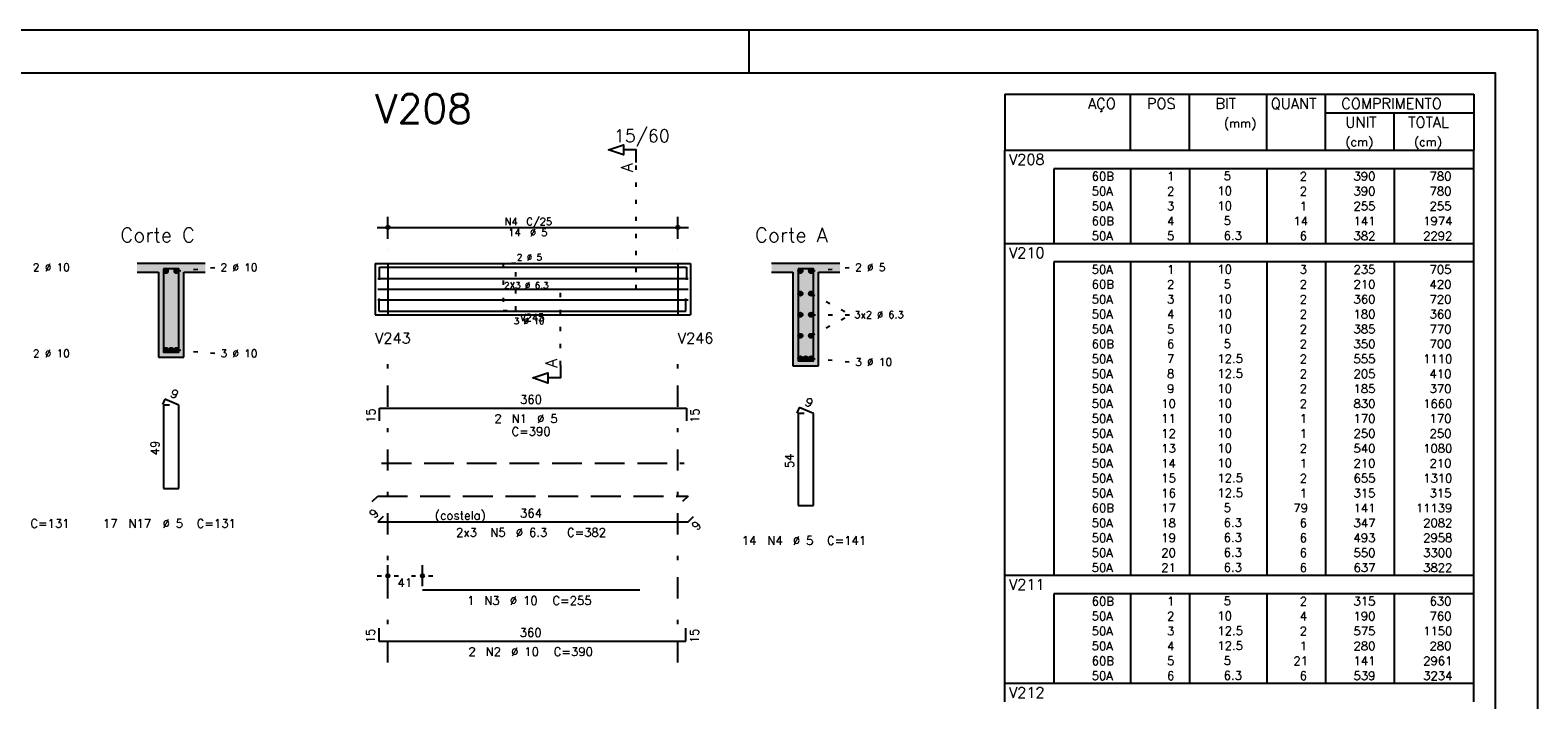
# Model space of a CAD drawing. Extents: x 0 to 84.1, y 0 to 59.4.
# Tile 7 of 7: x 48.7 to 84.1, y 43.7 to 59.4. Entities that reach past the tile are written whole.
import ezdxf

# ---------------------------------------------------------------- set-up
doc = ezdxf.new("R2010")
doc.units = 0
for name, pattern in [('ESTILO_TQS_0001', [1, 0.7, -0.3]), ('ESTILO_TQS_0002', [0.4, 0.1, -0.3]), ('ESTILO_TQS_0003', [1.5, 0.5, -0.4, 0.1, -0.5])]:
    doc.linetypes.add(name, pattern=pattern)
for name, color, linetype in [('1', 1, 'CONTINUOUS'), ('10', 10, 'CONTINUOUS'), ('2', 2, 'CONTINUOUS'), ('4', 4, 'CONTINUOUS'), ('6', 6, 'CONTINUOUS'), ('7', 7, 'CONTINUOUS')]:
    doc.layers.add(name, color=color, linetype=linetype)
doc.styles.get("Standard").update_dxf_attribs({"font": 'ROMANS.SHX'})

msp = doc.modelspace()

# ---------------------------------------------------------------- linework, layer by layer
at = {"layer": '1', "linetype": 'ESTILO_TQS_0002'}
for p, q in [((62.955, 53.32), (62.955, 56.29)), ((52.1716, 53.745), (53.1166, 53.83)), ((56.83, 53.92), (57.13, 53.92)), ((57.13, 53.92), (57.13, 52.72)), ((63.93, 53.92), (63.93, 52.72)), ((63.93, 53.92), (64.23, 53.92)), ((67.055, 53.745), (68, 53.83)), ((61.18, 51.535), (61.18, 53.32)), ((61.18, 53.32), (62.955, 53.32)), ((67.055, 53.2154), (67.985, 52.72)), ((56.83, 52.72), (57.13, 52.72)), ((63.93, 52.72), (64.23, 52.72)), ((67.055, 52.2246), (67.985, 52.72)), ((67.055, 52.72), (67.985, 52.72)), ((52.1716, 51.895), (53.1166, 51.81)), ((67.055, 51.695), (68, 51.61)), ((56.88, 46.59), (58.19, 46.59))]:
    msp.add_line(p, q, dxfattribs=at)
at = {"layer": '1', "linetype": 'ESTILO_TQS_0001'}
msp.add_line((56.98, 49.235), (64.08, 49.235), dxfattribs=at)
at = {"layer": '1', "linetype": 'ESTILO_TQS_0002'}
msp.add_lwpolyline([(59.83, 53.92), (59.83, 52.82), (60.13, 52.82), (60.13, 53.92), (59.83, 53.92)], dxfattribs=at)
at = {"layer": '1', "linetype": 'CONTINUOUS'}
for centre in [(51.9216, 53.745), (52.1716, 53.745), (66.805, 53.745), (67.055, 53.745), (66.805, 53.2154), (67.055, 53.2154), (66.805, 52.72), (67.055, 52.72), (66.805, 52.2246), (67.055, 52.2246), (51.9216, 51.895), (52.0466, 51.895), (52.1716, 51.895), (66.805, 51.695), (66.93, 51.695), (67.055, 51.695)]:
    msp.add_circle(centre, 0.05, dxfattribs=at)
for points in [[(51.9716, 53.745), (51.8966, 53.788301), (51.874615, 53.762101)], [(51.9716, 53.745), (51.874615, 53.762101), (51.874615, 53.727899)], [(51.9716, 53.745), (51.930282, 53.79424), (51.8966, 53.788301)], [(51.9716, 53.745), (51.959902, 53.777139), (51.930282, 53.79424)], [(52.2216, 53.745), (52.1466, 53.788301), (52.124615, 53.762101)], [(52.2216, 53.745), (52.124615, 53.762101), (52.124615, 53.727899)], [(52.2216, 53.745), (52.180282, 53.79424), (52.1466, 53.788301)], [(52.2216, 53.745), (52.209902, 53.777139), (52.180282, 53.79424)], [(66.855, 53.745), (66.78, 53.788301), (66.758015, 53.762101)], [(66.855, 53.745), (66.758015, 53.762101), (66.758015, 53.727899)], [(66.855, 53.745), (66.813682, 53.79424), (66.78, 53.788301)], [(66.855, 53.745), (66.843302, 53.777139), (66.813682, 53.79424)], [(67.105, 53.745), (67.03, 53.788301), (67.008015, 53.762101)], [(67.105, 53.745), (67.008015, 53.762101), (67.008015, 53.727899)], [(67.105, 53.745), (67.063682, 53.79424), (67.03, 53.788301)], [(67.105, 53.745), (67.093302, 53.777139), (67.063682, 53.79424)], [(51.9716, 53.745), (51.874615, 53.727899), (51.8966, 53.701699)], [(51.9716, 53.745), (51.8966, 53.701699), (51.930282, 53.69576)], [(51.9716, 53.745), (51.930282, 53.69576), (51.959902, 53.712861)], [(51.9716, 53.745), (51.959902, 53.712861), (51.9716, 53.745)], [(52.2216, 53.745), (52.124615, 53.727899), (52.1466, 53.701699)], [(52.2216, 53.745), (52.1466, 53.701699), (52.180282, 53.69576)], [(52.2216, 53.745), (52.180282, 53.69576), (52.209902, 53.712861)], [(52.2216, 53.745), (52.209902, 53.712861), (52.2216, 53.745)], [(66.855, 53.745), (66.758015, 53.727899), (66.78, 53.701699)], [(66.855, 53.745), (66.78, 53.701699), (66.813682, 53.69576)], [(66.855, 53.745), (66.813682, 53.69576), (66.843302, 53.712861)], [(66.855, 53.745), (66.843302, 53.712861), (66.855, 53.745)], [(67.105, 53.745), (67.008015, 53.727899), (67.03, 53.701699)], [(67.105, 53.745), (67.03, 53.701699), (67.063682, 53.69576)], [(67.105, 53.745), (67.063682, 53.69576), (67.093302, 53.712861)], [(67.105, 53.745), (67.093302, 53.712861), (67.105, 53.745)], [(66.855, 53.2154), (66.78, 53.258701), (66.758015, 53.232501)], [(66.855, 53.2154), (66.758015, 53.232501), (66.758015, 53.198299)], [(66.855, 53.2154), (66.758015, 53.198299), (66.78, 53.172099)], [(66.855, 53.2154), (66.813682, 53.26464), (66.78, 53.258701)], [(66.855, 53.2154), (66.78, 53.172099), (66.813682, 53.16616)], [(66.855, 53.2154), (66.843302, 53.247539), (66.813682, 53.26464)], [(66.855, 53.2154), (66.813682, 53.16616), (66.843302, 53.183261)], [(66.855, 53.2154), (66.843302, 53.183261), (66.855, 53.2154)], [(67.105, 53.2154), (67.03, 53.258701), (67.008015, 53.232501)], [(67.105, 53.2154), (67.008015, 53.232501), (67.008015, 53.198299)], [(67.105, 53.2154), (67.008015, 53.198299), (67.03, 53.172099)], [(67.105, 53.2154), (67.063682, 53.26464), (67.03, 53.258701)], [(67.105, 53.2154), (67.03, 53.172099), (67.063682, 53.16616)], [(67.105, 53.2154), (67.093302, 53.247539), (67.063682, 53.26464)], [(67.105, 53.2154), (67.063682, 53.16616), (67.093302, 53.183261)], [(67.105, 53.2154), (67.093302, 53.183261), (67.105, 53.2154)], [(66.855, 52.72), (66.78, 52.763301), (66.758015, 52.737101)], [(66.855, 52.72), (66.758015, 52.737101), (66.758015, 52.702899)], [(66.855, 52.72), (66.758015, 52.702899), (66.78, 52.676699)], [(66.855, 52.72), (66.813682, 52.76924), (66.78, 52.763301)], [(66.855, 52.72), (66.78, 52.676699), (66.813682, 52.67076)], [(66.855, 52.72), (66.843302, 52.752139), (66.813682, 52.76924)], [(66.855, 52.72), (66.813682, 52.67076), (66.843302, 52.687861)], [(66.855, 52.72), (66.843302, 52.687861), (66.855, 52.72)], [(67.105, 52.72), (67.03, 52.763301), (67.008015, 52.737101)], [(67.105, 52.72), (67.008015, 52.737101), (67.008015, 52.702899)], [(67.105, 52.72), (67.008015, 52.702899), (67.03, 52.676699)], [(67.105, 52.72), (67.063682, 52.76924), (67.03, 52.763301)], [(67.105, 52.72), (67.03, 52.676699), (67.063682, 52.67076)], [(67.105, 52.72), (67.093302, 52.752139), (67.063682, 52.76924)], [(67.105, 52.72), (67.063682, 52.67076), (67.093302, 52.687861)], [(67.105, 52.72), (67.093302, 52.687861), (67.105, 52.72)], [(66.855, 52.2246), (66.78, 52.267901), (66.758015, 52.241701)], [(66.855, 52.2246), (66.758015, 52.241701), (66.758015, 52.207499)], [(66.855, 52.2246), (66.758015, 52.207499), (66.78, 52.181299)], [(66.855, 52.2246), (66.813682, 52.27384), (66.78, 52.267901)], [(66.855, 52.2246), (66.78, 52.181299), (66.813682, 52.17536)], [(66.855, 52.2246), (66.843302, 52.256739), (66.813682, 52.27384)], [(66.855, 52.2246), (66.813682, 52.17536), (66.843302, 52.192461)], [(66.855, 52.2246), (66.843302, 52.192461), (66.855, 52.2246)], [(67.105, 52.2246), (67.03, 52.267901), (67.008015, 52.241701)], [(67.105, 52.2246), (67.008015, 52.241701), (67.008015, 52.207499)], [(67.105, 52.2246), (67.008015, 52.207499), (67.03, 52.181299)], [(67.105, 52.2246), (67.063682, 52.27384), (67.03, 52.267901)], [(67.105, 52.2246), (67.03, 52.181299), (67.063682, 52.17536)], [(67.105, 52.2246), (67.093302, 52.256739), (67.063682, 52.27384)], [(67.105, 52.2246), (67.063682, 52.17536), (67.093302, 52.192461)], [(67.105, 52.2246), (67.093302, 52.192461), (67.105, 52.2246)], [(51.9716, 51.895), (51.8966, 51.938301), (51.874615, 51.912101)], [(51.9716, 51.895), (51.874615, 51.912101), (51.874615, 51.877899)], [(51.9716, 51.895), (51.874615, 51.877899), (51.8966, 51.851699)], [(51.9716, 51.895), (51.930282, 51.94424), (51.8966, 51.938301)], [(51.9716, 51.895), (51.8966, 51.851699), (51.930282, 51.84576)], [(51.9716, 51.895), (51.959902, 51.927139), (51.930282, 51.94424)], [(51.9716, 51.895), (51.930282, 51.84576), (51.959902, 51.862861)], [(51.9716, 51.895), (51.959902, 51.862861), (51.9716, 51.895)], [(52.0966, 51.895), (52.0216, 51.938301), (51.999615, 51.912101)], [(52.0966, 51.895), (51.999615, 51.912101), (51.999615, 51.877899)], [(52.0966, 51.895), (51.999615, 51.877899), (52.0216, 51.851699)], [(52.0966, 51.895), (52.055282, 51.94424), (52.0216, 51.938301)], [(52.0966, 51.895), (52.0216, 51.851699), (52.055282, 51.84576)], [(52.0966, 51.895), (52.084902, 51.927139), (52.055282, 51.94424)], [(52.0966, 51.895), (52.055282, 51.84576), (52.084902, 51.862861)], [(52.0966, 51.895), (52.084902, 51.862861), (52.0966, 51.895)], [(52.2216, 51.895), (52.1466, 51.938301), (52.124615, 51.912101)], [(52.2216, 51.895), (52.124615, 51.912101), (52.124615, 51.877899)], [(52.2216, 51.895), (52.124615, 51.877899), (52.1466, 51.851699)], [(52.2216, 51.895), (52.180282, 51.94424), (52.1466, 51.938301)], [(52.2216, 51.895), (52.1466, 51.851699), (52.180282, 51.84576)], [(52.2216, 51.895), (52.209902, 51.927139), (52.180282, 51.94424)], [(52.2216, 51.895), (52.180282, 51.84576), (52.209902, 51.862861)], [(52.2216, 51.895), (52.209902, 51.862861), (52.2216, 51.895)], [(66.855, 51.695), (66.78, 51.738301), (66.758015, 51.712101)], [(66.855, 51.695), (66.758015, 51.712101), (66.758015, 51.677899)], [(66.855, 51.695), (66.758015, 51.677899), (66.78, 51.651699)], [(66.855, 51.695), (66.813682, 51.74424), (66.78, 51.738301)], [(66.855, 51.695), (66.78, 51.651699), (66.813682, 51.64576)], [(66.855, 51.695), (66.843302, 51.727139), (66.813682, 51.74424)], [(66.855, 51.695), (66.813682, 51.64576), (66.843302, 51.662861)], [(66.855, 51.695), (66.843302, 51.662861), (66.855, 51.695)], [(66.98, 51.695), (66.905, 51.738301), (66.883015, 51.712101)], [(66.98, 51.695), (66.883015, 51.712101), (66.883015, 51.677899)], [(66.98, 51.695), (66.883015, 51.677899), (66.905, 51.651699)], [(66.98, 51.695), (66.938682, 51.74424), (66.905, 51.738301)], [(66.98, 51.695), (66.905, 51.651699), (66.938682, 51.64576)], [(66.98, 51.695), (66.968302, 51.727139), (66.938682, 51.74424)], [(66.98, 51.695), (66.938682, 51.64576), (66.968302, 51.662861)], [(66.98, 51.695), (66.968302, 51.662861), (66.98, 51.695)], [(67.105, 51.695), (67.03, 51.738301), (67.008015, 51.712101)], [(67.105, 51.695), (67.008015, 51.712101), (67.008015, 51.677899)], [(67.105, 51.695), (67.008015, 51.677899), (67.03, 51.651699)], [(67.105, 51.695), (67.063682, 51.74424), (67.03, 51.738301)], [(67.105, 51.695), (67.03, 51.651699), (67.063682, 51.64576)], [(67.105, 51.695), (67.093302, 51.727139), (67.063682, 51.74424)], [(67.105, 51.695), (67.063682, 51.64576), (67.093302, 51.662861)], [(67.105, 51.695), (67.093302, 51.662861), (67.105, 51.695)]]:
    msp.add_solid(points, dxfattribs=at)
at = {"layer": '10', "linetype": 'CONTINUOUS'}
for points in [[(51.2466, 53.92), (51.2466, 53.72), (51.7466, 53.72)], [(51.2466, 53.92), (51.7466, 53.72), (52.8466, 53.92)], [(51.7466, 53.72), (52.3466, 53.72), (52.8466, 53.92)], [(52.3466, 53.72), (52.8466, 53.72), (52.8466, 53.92)], [(66.13, 53.92), (66.13, 53.72), (66.63, 53.72)], [(66.13, 53.92), (66.63, 53.72), (67.73, 53.92)], [(66.63, 53.72), (67.23, 53.72), (67.73, 53.92)], [(67.23, 53.72), (67.73, 53.72), (67.73, 53.92)], [(51.7466, 51.72), (52.3466, 51.72), (51.7466, 53.72)], [(52.3466, 51.72), (52.3466, 53.72), (51.7466, 53.72)], [(66.63, 51.52), (67.23, 51.52), (66.63, 53.72)], [(67.23, 51.52), (67.23, 53.72), (66.63, 53.72)]]:
    msp.add_solid(points, dxfattribs=at)
at = {"layer": '2', "linetype": 'CONTINUOUS'}
for p, q in [((84.100006, 59.400002), (0, 59.400002)), ((65.600006, 58.400002), (65.600006, 59.400002)), ((84.100006, 0), (84.100006, 59.400002)), ((71.6, 57.895005), (71.6, 56.582505)), ((71.6, 57.895005), (82.6, 57.895005)), ((74.55, 56.582505), (74.55, 57.895005)), ((75.93, 56.582505), (75.93, 57.895005)), ((77.74, 56.582505), (77.74, 57.895005)), ((79.12, 56.582505), (79.12, 57.895005)), ((82.6, 57.895005), (82.6, 56.582505)), ((79.12, 57.457505), (82.6, 57.457505)), ((80.73, 56.582505), (80.73, 57.457505)), ((71.6, 56.582505), (82.6, 56.582505)), ((71.6, 56.145005), (71.6, 56.582505)), ((71.6, 56.582505), (82.6, 56.582505)), ((82.6, 56.145005), (82.6, 56.582505)), ((71.6, 55.795005), (71.6, 56.145005)), ((82.6, 56.145005), (72.75, 56.145005)), ((72.75, 56.145005), (72.75, 55.795005)), ((74.55, 56.145005), (74.55, 55.795005)), ((75.93, 56.145005), (75.93, 55.795005)), ((77.74, 56.145005), (77.74, 55.795005)), ((79.12, 56.145005), (79.12, 55.795005)), ((80.73, 56.145005), (80.73, 55.795005)), ((82.6, 55.795005), (82.6, 56.145005)), ((71.6, 55.445005), (71.6, 55.795005)), ((72.75, 55.795005), (72.75, 55.445005)), ((74.55, 55.795005), (74.55, 55.445005)), ((75.93, 55.795005), (75.93, 55.445005)), ((77.74, 55.795005), (77.74, 55.445005)), ((79.12, 55.795005), (79.12, 55.445005)), ((80.73, 55.795005), (80.73, 55.445005)), ((82.6, 55.445005), (82.6, 55.795005)), ((71.6, 55.095005), (71.6, 55.445005)), ((72.75, 55.445005), (72.75, 55.095005)), ((74.55, 55.445005), (74.55, 55.095005)), ((75.93, 55.445005), (75.93, 55.095005)), ((77.74, 55.445005), (77.74, 55.095005)), ((79.12, 55.445005), (79.12, 55.095005)), ((80.73, 55.445005), (80.73, 55.095005)), ((82.6, 55.095005), (82.6, 55.445005)), ((57.13, 54.5), (57.13, 55.02)), ((63.93, 54.5), (63.93, 55.02)), ((71.6, 54.745005), (71.6, 55.095005)), ((72.75, 55.095005), (72.75, 54.745005)), ((74.55, 55.095005), (74.55, 54.745005)), ((75.93, 55.095005), (75.93, 54.745005)), ((77.74, 55.095005), (77.74, 54.745005)), ((79.12, 55.095005), (79.12, 54.745005)), ((80.73, 55.095005), (80.73, 54.745005)), ((82.6, 54.745005), (82.6, 55.095005)), ((56.88, 54.77), (64.18, 54.77)), ((71.6, 54.395005), (71.6, 54.745005)), ((72.75, 54.745005), (72.75, 54.395005)), ((74.55, 54.745005), (74.55, 54.395005)), ((75.93, 54.745005), (75.93, 54.395005)), ((77.74, 54.745005), (77.74, 54.395005)), ((79.12, 54.745005), (79.12, 54.395005)), ((80.73, 54.745005), (80.73, 54.395005)), ((82.6, 54.395005), (82.6, 54.745005)), ((57.13, 54.25), (57.13, 54.25)), ((63.93, 54.25), (63.93, 54.25)), ((71.6, 53.957505), (71.6, 54.395005)), ((71.6, 54.395005), (82.6, 54.395005)), ((82.6, 53.957505), (82.6, 54.395005)), ((52.8466, 53.92), (51.2466, 53.92)), ((56.83, 53.92), (56.83, 52.72)), ((56.83, 53.92), (56.83, 52.72)), ((56.83, 53.92), (56.83, 52.72)), ((56.83, 53.92), (57.13, 53.92)), ((57.13, 53.92), (63.93, 53.92)), ((57.13, 53.92), (57.13, 52.72)), ((63.93, 53.92), (63.93, 52.72)), ((63.93, 53.92), (63.93, 52.72)), ((63.93, 53.92), (64.23, 53.92)), ((64.23, 53.92), (64.23, 52.72)), ((64.23, 53.92), (64.23, 52.72)), ((67.73, 53.92), (66.13, 53.92)), ((71.6, 53.607505), (71.6, 53.957505)), ((82.6, 53.957505), (72.75, 53.957505)), ((72.75, 53.957505), (72.75, 53.607505)), ((74.55, 53.957505), (74.55, 53.607505)), ((75.93, 53.957505), (75.93, 53.607505)), ((77.74, 53.957505), (77.74, 53.607505)), ((79.12, 53.957505), (79.12, 53.607505)), ((80.73, 53.957505), (80.73, 53.607505)), ((82.6, 53.607505), (82.6, 53.957505)), ((51.2466, 53.72), (51.7466, 53.72)), ((51.7466, 53.72), (51.7466, 51.72)), ((52.3466, 51.72), (52.3466, 53.72)), ((52.3466, 53.72), (52.8466, 53.72)), ((66.13, 53.72), (66.63, 53.72)), ((66.63, 53.72), (66.63, 51.52)), ((67.23, 51.52), (67.23, 53.72)), ((67.23, 53.72), (67.73, 53.72)), ((71.6, 53.257505), (71.6, 53.607505)), ((72.75, 53.607505), (72.75, 53.257505)), ((74.55, 53.607505), (74.55, 53.257505)), ((75.93, 53.607505), (75.93, 53.257505)), ((77.74, 53.607505), (77.74, 53.257505)), ((79.12, 53.607505), (79.12, 53.257505)), ((80.73, 53.607505), (80.73, 53.257505)), ((82.6, 53.257505), (82.6, 53.607505)), ((71.6, 52.907506), (71.6, 53.257505)), ((72.75, 53.257505), (72.75, 52.907506)), ((74.55, 53.257505), (74.55, 52.907506)), ((75.93, 53.257505), (75.93, 52.907506)), ((77.74, 53.257505), (77.74, 52.907506)), ((79.12, 53.257505), (79.12, 52.907506)), ((80.73, 53.257505), (80.73, 52.907506)), ((82.6, 52.907506), (82.6, 53.257505)), ((56.83, 52.72), (57.13, 52.72)), ((57.13, 52.72), (63.93, 52.72)), ((63.93, 52.72), (64.23, 52.72)), ((71.6, 52.557506), (71.6, 52.907506)), ((72.75, 52.907506), (72.75, 52.557506)), ((74.55, 52.907506), (74.55, 52.557506)), ((75.93, 52.907506), (75.93, 52.557506)), ((77.74, 52.907506), (77.74, 52.557506)), ((79.12, 52.907506), (79.12, 52.557506)), ((80.73, 52.907506), (80.73, 52.557506)), ((82.6, 52.557506), (82.6, 52.907506)), ((71.6, 52.207506), (71.6, 52.557506)), ((72.75, 52.557506), (72.75, 52.207506)), ((74.55, 52.557506), (74.55, 52.207506)), ((75.93, 52.557506), (75.93, 52.207506)), ((77.74, 52.557506), (77.74, 52.207506)), ((79.12, 52.557506), (79.12, 52.207506)), ((80.73, 52.557506), (80.73, 52.207506)), ((82.6, 52.207506), (82.6, 52.557506)), ((71.6, 51.857506), (71.6, 52.207506)), ((72.75, 52.207506), (72.75, 51.857506)), ((74.55, 52.207506), (74.55, 51.857506)), ((75.93, 52.207506), (75.93, 51.857506)), ((77.74, 52.207506), (77.74, 51.857506)), ((79.12, 52.207506), (79.12, 51.857506)), ((80.73, 52.207506), (80.73, 51.857506)), ((82.6, 51.857506), (82.6, 52.207506)), ((51.7466, 51.72), (52.3466, 51.72)), ((71.6, 51.507506), (71.6, 51.857506)), ((72.75, 51.857506), (72.75, 51.507506)), ((74.55, 51.857506), (74.55, 51.507506)), ((75.93, 51.857506), (75.93, 51.507506)), ((77.74, 51.857506), (77.74, 51.507506)), ((79.12, 51.857506), (79.12, 51.507506)), ((80.73, 51.857506), (80.73, 51.507506)), ((82.6, 51.507506), (82.6, 51.857506)), ((66.63, 51.52), (67.23, 51.52)), ((71.6, 51.157506), (71.6, 51.507506)), ((72.75, 51.507506), (72.75, 51.157506)), ((74.55, 51.507506), (74.55, 51.157506)), ((75.93, 51.507506), (75.93, 51.157506)), ((77.74, 51.507506), (77.74, 51.157506)), ((79.12, 51.507506), (79.12, 51.157506)), ((80.73, 51.507506), (80.73, 51.157506)), ((82.6, 51.157506), (82.6, 51.507506)), ((71.6, 50.807506), (71.6, 51.157506)), ((72.75, 51.157506), (72.75, 50.807506)), ((74.55, 51.157506), (74.55, 50.807506)), ((75.93, 51.157506), (75.93, 50.807506)), ((77.74, 51.157506), (77.74, 50.807506)), ((79.12, 51.157506), (79.12, 50.807506)), ((80.73, 51.157506), (80.73, 50.807506)), ((82.6, 50.807506), (82.6, 51.157506)), ((71.6, 50.457506), (71.6, 50.807506)), ((72.75, 50.807506), (72.75, 50.457506)), ((74.55, 50.807506), (74.55, 50.457506)), ((75.93, 50.807506), (75.93, 50.457506)), ((77.74, 50.807506), (77.74, 50.457506)), ((79.12, 50.807506), (79.12, 50.457506)), ((80.73, 50.807506), (80.73, 50.457506)), ((82.6, 50.457506), (82.6, 50.807506)), ((71.6, 50.107506), (71.6, 50.457506)), ((72.75, 50.457506), (72.75, 50.107506)), ((74.55, 50.457506), (74.55, 50.107506)), ((75.93, 50.457506), (75.93, 50.107506)), ((77.74, 50.457506), (77.74, 50.107506)), ((79.12, 50.457506), (79.12, 50.107506)), ((80.73, 50.457506), (80.73, 50.107506)), ((82.6, 50.107506), (82.6, 50.457506)), ((71.6, 49.757506), (71.6, 50.107506)), ((72.75, 50.107506), (72.75, 49.757506)), ((74.55, 50.107506), (74.55, 49.757506)), ((75.93, 50.107506), (75.93, 49.757506)), ((77.74, 50.107506), (77.74, 49.757506)), ((79.12, 50.107506), (79.12, 49.757506)), ((80.73, 50.107506), (80.73, 49.757506)), ((82.6, 49.757506), (82.6, 50.107506)), ((71.6, 49.407506), (71.6, 49.757506)), ((72.75, 49.757506), (72.75, 49.407506)), ((74.55, 49.757506), (74.55, 49.407506)), ((75.93, 49.757506), (75.93, 49.407506)), ((77.74, 49.757506), (77.74, 49.407506)), ((79.12, 49.757506), (79.12, 49.407506)), ((80.73, 49.757506), (80.73, 49.407506)), ((82.6, 49.407506), (82.6, 49.757506)), ((71.6, 49.057507), (71.6, 49.407506)), ((72.75, 49.407506), (72.75, 49.057507)), ((74.55, 49.407506), (74.55, 49.057507)), ((75.93, 49.407506), (75.93, 49.057507)), ((77.74, 49.407506), (77.74, 49.057507)), ((79.12, 49.407506), (79.12, 49.057507)), ((80.73, 49.407506), (80.73, 49.057507)), ((82.6, 49.057507), (82.6, 49.407506)), ((71.6, 48.707507), (71.6, 49.057507)), ((72.75, 49.057507), (72.75, 48.707507)), ((74.55, 49.057507), (74.55, 48.707507)), ((75.93, 49.057507), (75.93, 48.707507)), ((77.74, 49.057507), (77.74, 48.707507)), ((79.12, 49.057507), (79.12, 48.707507)), ((80.73, 49.057507), (80.73, 48.707507)), ((82.6, 48.707507), (82.6, 49.057507)), ((71.6, 48.357507), (71.6, 48.707507)), ((72.75, 48.707507), (72.75, 48.357507)), ((74.55, 48.707507), (74.55, 48.357507)), ((75.93, 48.707507), (75.93, 48.357507)), ((77.74, 48.707507), (77.74, 48.357507)), ((79.12, 48.707507), (79.12, 48.357507)), ((80.73, 48.707507), (80.73, 48.357507)), ((82.6, 48.357507), (82.6, 48.707507)), ((71.6, 48.007507), (71.6, 48.357507)), ((72.75, 48.357507), (72.75, 48.007507)), ((74.55, 48.357507), (74.55, 48.007507)), ((75.93, 48.357507), (75.93, 48.007507)), ((77.74, 48.357507), (77.74, 48.007507)), ((79.12, 48.357507), (79.12, 48.007507)), ((80.73, 48.357507), (80.73, 48.007507)), ((82.6, 48.007507), (82.6, 48.357507)), ((71.6, 47.657507), (71.6, 48.007507)), ((72.75, 48.007507), (72.75, 47.657507)), ((74.55, 48.007507), (74.55, 47.657507)), ((75.93, 48.007507), (75.93, 47.657507)), ((77.74, 48.007507), (77.74, 47.657507)), ((79.12, 48.007507), (79.12, 47.657507)), ((80.73, 48.007507), (80.73, 47.657507)), ((82.6, 47.657507), (82.6, 48.007507)), ((71.6, 47.307507), (71.6, 47.657507)), ((72.75, 47.657507), (72.75, 47.307507)), ((74.55, 47.657507), (74.55, 47.307507)), ((75.93, 47.657507), (75.93, 47.307507)), ((77.74, 47.657507), (77.74, 47.307507)), ((79.12, 47.657507), (79.12, 47.307507)), ((80.73, 47.657507), (80.73, 47.307507)), ((82.6, 47.307507), (82.6, 47.657507)), ((71.6, 46.957507), (71.6, 47.307507)), ((72.75, 47.307507), (72.75, 46.957507)), ((74.55, 47.307507), (74.55, 46.957507)), ((75.93, 47.307507), (75.93, 46.957507)), ((77.74, 47.307507), (77.74, 46.957507)), ((79.12, 47.307507), (79.12, 46.957507)), ((80.73, 47.307507), (80.73, 46.957507)), ((82.6, 46.957507), (82.6, 47.307507)), ((57.13, 46.35), (57.13, 46.84)), ((57.94, 46.35), (57.94, 46.84)), ((71.6, 46.607507), (71.6, 46.957507)), ((72.75, 46.957507), (72.75, 46.607507)), ((74.55, 46.957507), (74.55, 46.607507)), ((75.93, 46.957507), (75.93, 46.607507)), ((77.74, 46.957507), (77.74, 46.607507)), ((79.12, 46.957507), (79.12, 46.607507)), ((80.73, 46.957507), (80.73, 46.607507)), ((82.6, 46.607507), (82.6, 46.957507)), ((71.6, 46.170007), (71.6, 46.607507)), ((71.6, 46.607507), (82.6, 46.607507)), ((82.6, 46.170007), (82.6, 46.607507)), ((57.13, 46.25), (57.13, 46.25)), ((57.94, 46.25), (57.94, 46.25)), ((71.6, 45.820007), (71.6, 46.170007)), ((82.6, 46.170007), (72.75, 46.170007)), ((72.75, 46.170007), (72.75, 45.820007)), ((74.55, 46.170007), (74.55, 45.820007)), ((75.93, 46.170007), (75.93, 45.820007)), ((77.74, 46.170007), (77.74, 45.820007)), ((79.12, 46.170007), (79.12, 45.820007)), ((80.73, 46.170007), (80.73, 45.820007)), ((82.6, 45.820007), (82.6, 46.170007)), ((71.6, 45.470007), (71.6, 45.820007)), ((72.75, 45.820007), (72.75, 45.470007)), ((74.55, 45.820007), (74.55, 45.470007)), ((75.93, 45.820007), (75.93, 45.470007)), ((77.74, 45.820007), (77.74, 45.470007)), ((79.12, 45.820007), (79.12, 45.470007)), ((80.73, 45.820007), (80.73, 45.470007)), ((82.6, 45.470007), (82.6, 45.820007)), ((71.6, 45.120008), (71.6, 45.470007)), ((72.75, 45.470007), (72.75, 45.120008)), ((74.55, 45.470007), (74.55, 45.120008)), ((75.93, 45.470007), (75.93, 45.120008)), ((77.74, 45.470007), (77.74, 45.120008)), ((79.12, 45.470007), (79.12, 45.120008)), ((80.73, 45.470007), (80.73, 45.120008)), ((82.6, 45.120008), (82.6, 45.470007)), ((71.6, 44.770008), (71.6, 45.120008)), ((72.75, 45.120008), (72.75, 44.770008)), ((74.55, 45.120008), (74.55, 44.770008)), ((75.93, 45.120008), (75.93, 44.770008)), ((77.74, 45.120008), (77.74, 44.770008)), ((79.12, 45.120008), (79.12, 44.770008)), ((80.73, 45.120008), (80.73, 44.770008)), ((82.6, 44.770008), (82.6, 45.120008)), ((71.6, 44.420008), (71.6, 44.770008)), ((72.75, 44.770008), (72.75, 44.420008)), ((74.55, 44.770008), (74.55, 44.420008)), ((75.93, 44.770008), (75.93, 44.420008)), ((77.74, 44.770008), (77.74, 44.420008)), ((79.12, 44.770008), (79.12, 44.420008)), ((80.73, 44.770008), (80.73, 44.420008)), ((82.6, 44.420008), (82.6, 44.770008)), ((71.6, 44.070008), (71.6, 44.420008)), ((72.75, 44.420008), (72.75, 44.070008)), ((74.55, 44.420008), (74.55, 44.070008)), ((75.93, 44.420008), (75.93, 44.070008)), ((77.74, 44.420008), (77.74, 44.070008)), ((79.12, 44.420008), (79.12, 44.070008)), ((80.73, 44.420008), (80.73, 44.070008)), ((82.6, 44.070008), (82.6, 44.420008)), ((71.6, 43.632508), (71.6, 44.070008)), ((71.6, 44.070008), (82.6, 44.070008)), ((82.6, 43.632508), (82.6, 44.070008))]:
    msp.add_line(p, q, dxfattribs=at)
at = {"layer": '2', "linetype": 'ESTILO_TQS_0003'}
for p, q in [((57.13, 44.56), (57.13, 51.62)), ((63.93, 44.56), (63.93, 51.62))]:
    msp.add_line(p, q, dxfattribs=at)
at = {"layer": '2', "linetype": 'CONTINUOUS'}
for points in [[(83.100006, 1), (2.5, 1), (2.5, 58.400002), (83.100006, 58.400002), (83.100006, 1)], [(62.955, 56.29), (62.955, 56.59), (62.655, 56.59), (62.655, 56.47), (62.305, 56.59), (62.655, 56.71), (62.655, 56.59)], [(61.18, 51.535), (61.18, 51.235), (60.88, 51.235), (60.88, 51.115), (60.53, 51.235), (60.88, 51.355), (60.88, 51.235)]]:
    msp.add_lwpolyline(points, dxfattribs=at)
for centre, radius in [((57.13, 54.77), 0.041625), ((63.93, 54.77), 0.041625), ((57.13, 54.77), 0.02075), ((63.93, 54.77), 0.02075), ((57.13, 46.59), 0.04), ((57.13, 46.59), 0.02), ((57.94, 46.59), 0.04), ((57.94, 46.59), 0.02)]:
    msp.add_circle(centre, radius, dxfattribs=at)
at = {"layer": '4', "linetype": 'CONTINUOUS'}
for p, q in [((56.93, 53.54), (56.93, 53.84)), ((56.93, 53.84), (64.13, 53.84)), ((64.13, 53.84), (64.13, 53.54)), ((56.89, 53.5677), (64.1704, 53.5677)), ((56.89, 53.32), (64.1704, 53.32)), ((56.89, 53.0723), (64.1704, 53.0723)), ((56.92, 53.1), (56.92, 52.8)), ((64.12, 52.8), (64.12, 53.1)), ((56.92, 52.8), (64.12, 52.8)), ((57.94, 52.8), (63.04, 52.8))]:
    msp.add_line(p, q, dxfattribs=at)
for points in [[(51.8666, 53.8), (51.8666, 51.84), (52.2266, 51.84), (52.2266, 53.8), (51.8666, 53.8)], [(66.75, 53.8), (66.75, 51.64), (67.11, 51.64), (67.11, 53.8), (66.75, 53.8)]]:
    msp.add_lwpolyline(points, dxfattribs=at)
at = {"layer": '6', "linetype": 'CONTINUOUS'}
for p, q in [((51.894938, 50.74), (51.840493, 50.61102)), ((52.0066, 50.6), (51.8666, 50.6)), ((51.8666, 50.6), (51.8666, 48.64)), ((52.2266, 50.6), (51.894938, 50.74)), ((52.2266, 48.64), (52.2266, 50.6)), ((56.93, 50.23), (56.93, 50.53)), ((56.93, 50.53), (64.13, 50.53)), ((64.13, 50.53), (64.13, 50.23)), ((66.778338, 50.54), (66.723893, 50.41102)), ((66.89, 50.4), (66.75, 50.4)), ((66.75, 50.4), (66.75, 48.24)), ((67.11, 50.4), (66.778338, 50.54)), ((67.11, 48.24), (67.11, 50.4)), ((51.8666, 48.64), (52.2266, 48.64)), ((66.75, 48.24), (67.11, 48.24)), ((57.017279, 47.987279), (56.89, 47.86)), ((56.89, 47.86), (64.1704, 47.86)), ((64.1704, 47.86), (64.297679, 47.987279)), ((57.94, 46.26), (63.04, 46.26)), ((56.92, 45.36), (56.92, 45.06)), ((64.12, 45.06), (64.12, 45.36)), ((56.92, 45.06), (64.12, 45.06))]:
    msp.add_line(p, q, dxfattribs=at)
at = {"layer": '6', "linetype": 'ESTILO_TQS_0001'}
for p, q in [((56.762721, 48.332721), (56.89, 48.46)), ((56.89, 48.46), (64.1704, 48.46)), ((64.1704, 48.46), (64.043121, 48.332721))]:
    msp.add_line(p, q, dxfattribs=at)

# ---------------------------------------------------------------- texts
at = {"layer": '2', "linetype": 'CONTINUOUS'}
for s, height, p in [('AÇO', 0.25, (73.54958, 57.551255)), ('POS', 0.25, (74.93, 57.551255)), ('BIT', 0.25, (76.54, 57.551255)), ('QUANT', 0.25, (77.836489, 57.551255)), ('COMPRIMENTO', 0.25, (79.489469, 57.551255)), ('(mm)', 0.2, (76.74, 57.113755)), ('UNIT', 0.25, (79.586854, 57.113755)), ('TOTAL', 0.25, (81.059307, 57.113755)), ('15/60', 0.3, (62.43, 56.77)), ('(cm)', 0.2, (79.586854, 56.676255)), ('(cm)', 0.2, (81.196854, 56.676255)), ('V208', 0.25, (71.695798, 56.238755)), ('     60B', 0.2, (72.889661, 55.870005)), ('  1', 0.2, (75.13, 55.870005)), ('    5  ', 0.2, (76.136543, 55.876049)), ('    2', 0.2, (77.92, 55.870005)), ('   390', 0.2, (79.33, 55.870005)), ('    780', 0.2, (80.963622, 55.870005)), ('     50A', 0.2, (72.889661, 55.520005)), ('  2', 0.2, (75.13, 55.520005)), ('   10  ', 0.2, (76.136543, 55.526049)), ('    2', 0.2, (77.92, 55.520005)), ('   390', 0.2, (79.33, 55.520005)), ('    780', 0.2, (80.963622, 55.520005)), ('     50A', 0.2, (72.889661, 55.170005)), ('  3', 0.2, (75.13, 55.170005)), ('   10  ', 0.2, (76.136543, 55.176049)), ('    1', 0.2, (77.92, 55.170005)), ('   255', 0.2, (79.33, 55.170005)), ('    255', 0.2, (80.963622, 55.170005)), ('N4', 0.17, (59.867, 54.821)), ('C/25', 0.17, (60.377, 54.821)), ('     60B', 0.2, (72.889661, 54.820005)), ('  4', 0.2, (75.13, 54.820005)), ('    5  ', 0.2, (76.136543, 54.826049)), ('   14', 0.2, (77.92, 54.820005)), ('   141', 0.2, (79.33, 54.820005)), ('   1974', 0.2, (80.963622, 54.820005)), ('Corte C', 0.34, (50.8566, 54.42)), ('14', 0.17, (59.952, 54.566)), ('%%c 5', 0.17, (60.462, 54.566)), ('Corte A', 0.34, (65.74, 54.42)), ('     50A', 0.2, (72.889661, 54.470005)), ('  5', 0.2, (75.13, 54.470005)), ('    6.3', 0.2, (76.136543, 54.476049)), ('    6', 0.2, (77.92, 54.470005)), ('   382', 0.2, (79.33, 54.470005)), ('   2292', 0.2, (80.963622, 54.470005)), ('2 %%c 5', 0.15, (60.155, 53.995)), ('V210', 0.25, (71.695798, 54.051255)), ('2 %%c 10', 0.18, (48.8066, 53.74)), ('2 %%c 10', 0.18, (53.2066, 53.74)), ('2 %%c 5', 0.18, (68.09, 53.74)), ('     50A', 0.2, (72.889661, 53.682505)), ('  1', 0.2, (75.13, 53.682505)), ('   10  ', 0.2, (76.136543, 53.688549)), ('    3', 0.2, (77.92, 53.682505)), ('   235', 0.2, (79.33, 53.682505)), ('    705', 0.2, (80.963622, 53.682505)), ('2X3 %%c 6.3', 0.15, (59.8552, 53.335)), ('     60B', 0.2, (72.889661, 53.332505)), ('  2', 0.2, (75.13, 53.332505)), ('    5  ', 0.2, (76.136543, 53.338549)), ('    2', 0.2, (77.92, 53.332505)), ('   210', 0.2, (79.33, 53.332505)), ('    420', 0.2, (80.963622, 53.332505)), ('     50A', 0.2, (72.889661, 52.982505)), ('  3', 0.2, (75.13, 52.982505)), ('   10  ', 0.2, (76.136543, 52.988549)), ('    2', 0.2, (77.92, 52.982505)), ('   360', 0.2, (79.33, 52.982505)), ('    720', 0.2, (80.963622, 52.982505)), ('V245', 0.17, (60.23, 52.57)), ('3x2 %%c 6.3', 0.17, (68.07, 52.635)), ('     50A', 0.2, (72.889661, 52.632505)), ('  4', 0.2, (75.13, 52.632505)), ('   10  ', 0.2, (76.136543, 52.638549)), ('    2', 0.2, (77.92, 52.632505)), ('   180', 0.2, (79.33, 52.632505)), ('    360', 0.2, (80.963622, 52.632505)), ('3 %%c 10', 0.15, (60.08, 52.495)), ('     50A', 0.2, (72.889661, 52.282506)), ('  5', 0.2, (75.13, 52.282506)), ('   10  ', 0.2, (76.136543, 52.288549)), ('    2', 0.2, (77.92, 52.282506)), ('   385', 0.2, (79.33, 52.282506)), ('    770', 0.2, (80.963622, 52.282506)), ('V243', 0.25, (56.83, 52.045)), ('V246', 0.25, (63.93, 52.045)), ('     60B', 0.2, (72.889661, 51.932506)), ('  6', 0.2, (75.13, 51.932506)), ('    5  ', 0.2, (76.136543, 51.93855)), ('    2', 0.2, (77.92, 51.932506)), ('   350', 0.2, (79.33, 51.932506)), ('    700', 0.2, (80.963622, 51.932506)), ('2 %%c 10', 0.18, (48.8066, 51.72)), ('3 %%c 10', 0.18, (53.2066, 51.72)), ('3 %%c 10', 0.18, (68.09, 51.52)), ('     50A', 0.2, (72.889661, 51.582506)), ('  7', 0.2, (75.13, 51.582506)), ('   12.5', 0.2, (76.136543, 51.58855)), ('    2', 0.2, (77.92, 51.582506)), ('   555', 0.2, (79.33, 51.582506)), ('   1110', 0.2, (80.963622, 51.582506)), ('     50A', 0.2, (72.889661, 51.232506)), ('  8', 0.2, (75.13, 51.232506)), ('   12.5', 0.2, (76.136543, 51.23855)), ('    2', 0.2, (77.92, 51.232506)), ('   205', 0.2, (79.33, 51.232506)), ('    410', 0.2, (80.963622, 51.232506)), ('     50A', 0.2, (72.889661, 50.882506)), ('  9', 0.2, (75.13, 50.882506)), ('   10  ', 0.2, (76.136543, 50.88855)), ('    2', 0.2, (77.92, 50.882506)), ('   185', 0.2, (79.33, 50.882506)), ('    370', 0.2, (80.963622, 50.882506)), ('360', 0.2, (60.23, 50.63)), ('     50A', 0.2, (72.889661, 50.532506)), (' 10', 0.2, (75.13, 50.532506)), ('   10  ', 0.2, (76.136543, 50.53855)), ('    2', 0.2, (77.92, 50.532506)), ('   830', 0.2, (79.33, 50.532506)), ('   1660', 0.2, (80.963622, 50.532506)), ('2', 0.2, (59.63, 50.18)), ('N1', 0.2, (60.03, 50.18)), ('%%c 5', 0.2, (60.63, 50.18)), ('     50A', 0.2, (72.889661, 50.182506)), (' 11', 0.2, (75.13, 50.182506)), ('   10  ', 0.2, (76.136543, 50.18855)), ('    1', 0.2, (77.92, 50.182506)), ('   170', 0.2, (79.33, 50.182506)), ('    170', 0.2, (80.963622, 50.182506)), ('C=390', 0.2, (60.03, 49.88)), ('     50A', 0.2, (72.889661, 49.832506)), (' 12', 0.2, (75.13, 49.832506)), ('   10  ', 0.2, (76.136543, 49.83855)), ('    1', 0.2, (77.92, 49.832506)), ('   250', 0.2, (79.33, 49.832506)), ('    250', 0.2, (80.963622, 49.832506)), ('     50A', 0.2, (72.889661, 49.482506)), (' 13', 0.2, (75.13, 49.482506)), ('   10  ', 0.2, (76.136543, 49.48855)), ('    2', 0.2, (77.92, 49.482506)), ('   540', 0.2, (79.33, 49.482506)), ('   1080', 0.2, (80.963622, 49.482506)), ('     50A', 0.2, (72.889661, 49.132506)), (' 14', 0.2, (75.13, 49.132506)), ('   10  ', 0.2, (76.136543, 49.13855)), ('    1', 0.2, (77.92, 49.132506)), ('   210', 0.2, (79.33, 49.132506)), ('    210', 0.2, (80.963622, 49.132506)), ('     50A', 0.2, (72.889661, 48.782506)), (' 15', 0.2, (75.13, 48.782506)), ('   12.5', 0.2, (76.136543, 48.78855)), ('    2', 0.2, (77.92, 48.782506)), ('   655', 0.2, (79.33, 48.782506)), ('   1310', 0.2, (80.963622, 48.782506)), ('     50A', 0.2, (72.889661, 48.432507)), (' 16', 0.2, (75.13, 48.432507)), ('   12.5', 0.2, (76.136543, 48.43855)), ('    1', 0.2, (77.92, 48.432507)), ('   315', 0.2, (79.33, 48.432507)), ('    315', 0.2, (80.963622, 48.432507)), ('(costela)', 0.2, (58.2302, 47.91)), ('364', 0.2, (60.2302, 47.96)), ('     60B', 0.2, (72.889661, 48.082507)), (' 17', 0.2, (75.13, 48.082507)), ('    5  ', 0.2, (76.136543, 48.088551)), ('   79', 0.2, (77.92, 48.082507)), ('   141', 0.2, (79.33, 48.082507)), ('  11139', 0.2, (80.963622, 48.082507)), ('C=131', 0.2, (48.7466, 47.72)), ('17', 0.2, (50.4466, 47.72)), ('N17', 0.2, (51.0466, 47.72)), ('%%c 5', 0.2, (51.8466, 47.72)), ('C=131', 0.2, (52.6466, 47.72)), ('     50A', 0.2, (72.889661, 47.732507)), (' 18', 0.2, (75.13, 47.732507)), ('    6.3', 0.2, (76.136543, 47.738551)), ('    6', 0.2, (77.92, 47.732507)), ('   347', 0.2, (79.33, 47.732507)), ('   2082', 0.2, (80.963622, 47.732507)), ('2x3', 0.2, (58.7302, 47.51)), ('N5', 0.2, (59.5302, 47.51)), ('%%c 6.3', 0.2, (60.1302, 47.51)), ('C=382', 0.2, (61.3302, 47.51)), ('14', 0.2, (65.43, 47.32)), ('N4', 0.2, (66.03, 47.32)), ('%%c 5', 0.2, (66.63, 47.32)), ('C=141', 0.2, (67.43, 47.32)), ('     50A', 0.2, (72.889661, 47.382507)), (' 19', 0.2, (75.13, 47.382507)), ('    6.3', 0.2, (76.136543, 47.388551)), ('    6', 0.2, (77.92, 47.382507)), ('   493', 0.2, (79.33, 47.382507)), ('   2958', 0.2, (80.963622, 47.382507)), ('     50A', 0.2, (72.889661, 47.032507)), (' 20', 0.2, (75.13, 47.032507)), ('    6.3', 0.2, (76.136543, 47.038551)), ('    6', 0.2, (77.92, 47.032507)), ('   550', 0.2, (79.33, 47.032507)), ('   3300', 0.2, (80.963622, 47.032507)), ('     50A', 0.2, (72.889661, 46.682507)), (' 21', 0.2, (75.13, 46.682507)), ('    6.3', 0.2, (76.136543, 46.688551)), ('    6', 0.2, (77.92, 46.682507)), ('   637', 0.2, (79.33, 46.682507)), ('   3822', 0.2, (80.963622, 46.682507)), ('41', 0.2, (57.355, 46.33)), ('V211', 0.25, (71.695798, 46.263757)), ('1', 0.2, (58.99, 45.91)), ('N3', 0.2, (59.39, 45.91)), ('%%c 10', 0.2, (59.99, 45.91)), ('C=255', 0.2, (60.99, 45.91)), ('     60B', 0.2, (72.889661, 45.895007)), ('  1', 0.2, (75.13, 45.895007)), ('    5  ', 0.2, (76.136543, 45.901051)), ('    2', 0.2, (77.92, 45.895007)), ('   315', 0.2, (79.33, 45.895007)), ('    630', 0.2, (80.963622, 45.895007)), ('     50A', 0.2, (72.889661, 45.545007)), ('  2', 0.2, (75.13, 45.545007)), ('   10  ', 0.2, (76.136543, 45.551051)), ('    4', 0.2, (77.92, 45.545007)), ('   190', 0.2, (79.33, 45.545007)), ('    760', 0.2, (80.963622, 45.545007)), ('360', 0.2, (60.22, 45.16)), ('     50A', 0.2, (72.889661, 45.195007)), ('  3', 0.2, (75.13, 45.195007)), ('   12.5', 0.2, (76.136543, 45.201051)), ('    2', 0.2, (77.92, 45.195007)), ('   575', 0.2, (79.33, 45.195007)), ('   1150', 0.2, (80.963622, 45.195007)), ('2', 0.2, (59.02, 44.71)), ('N2', 0.2, (59.42, 44.71)), ('%%c 10', 0.2, (60.02, 44.71)), ('C=390', 0.2, (61.02, 44.71)), ('     50A', 0.2, (72.889661, 44.845007)), ('  4', 0.2, (75.13, 44.845007)), ('   12.5', 0.2, (76.136543, 44.851051)), ('    1', 0.2, (77.92, 44.845007)), ('   280', 0.2, (79.33, 44.845007)), ('    280', 0.2, (80.963622, 44.845007)), ('     60B', 0.2, (72.889661, 44.495008)), ('  5', 0.2, (75.13, 44.495008)), ('    5  ', 0.2, (76.136543, 44.501051)), ('   21', 0.2, (77.92, 44.495008)), ('   141', 0.2, (79.33, 44.495008)), ('   2961', 0.2, (80.963622, 44.495008)), ('     50A', 0.2, (72.889661, 44.145008)), ('  6', 0.2, (75.13, 44.145008)), ('    6.3', 0.2, (76.136543, 44.151052)), ('    6', 0.2, (77.92, 44.145008)), ('   539', 0.2, (79.33, 44.145008)), ('   3234', 0.2, (80.963622, 44.145008)), ('V212', 0.25, (71.695798, 43.726258))]:
    msp.add_text(s, height=height, dxfattribs=at).set_placement(p)
for s, height, rotation, p in [('A', 0.272, 90, (62.8734, 56.0724)), ('A', 0.272, 90, (61.0984, 51.4806)), ('9', 0.2, 337.11462, (52.007529, 50.801017)), ('9', 0.2, 337.11462, (66.890929, 50.601017)), ('15', 0.2, 90, (56.83, 50.18)), ('15', 0.2, 90, (64.43, 50.18)), ('49', 0.2, 90, (51.7666, 49.42)), ('54', 0.2, 90, (66.65, 49.12)), ('9', 0.2, 45, (56.812218, 47.92364)), ('9', 0.2, 45, (64.375461, 47.640797)), ('15', 0.2, 90, (56.82, 45.01)), ('15', 0.2, 90, (64.42, 45.01))]:
    msp.add_text(s, height=height, rotation=rotation, dxfattribs=at).set_placement(p)
at = {"layer": '7', "linetype": 'CONTINUOUS'}
msp.add_text('V208', height=0.68, dxfattribs=at).set_placement((56.83, 57.22))

doc.saveas('drawing.dxf')
